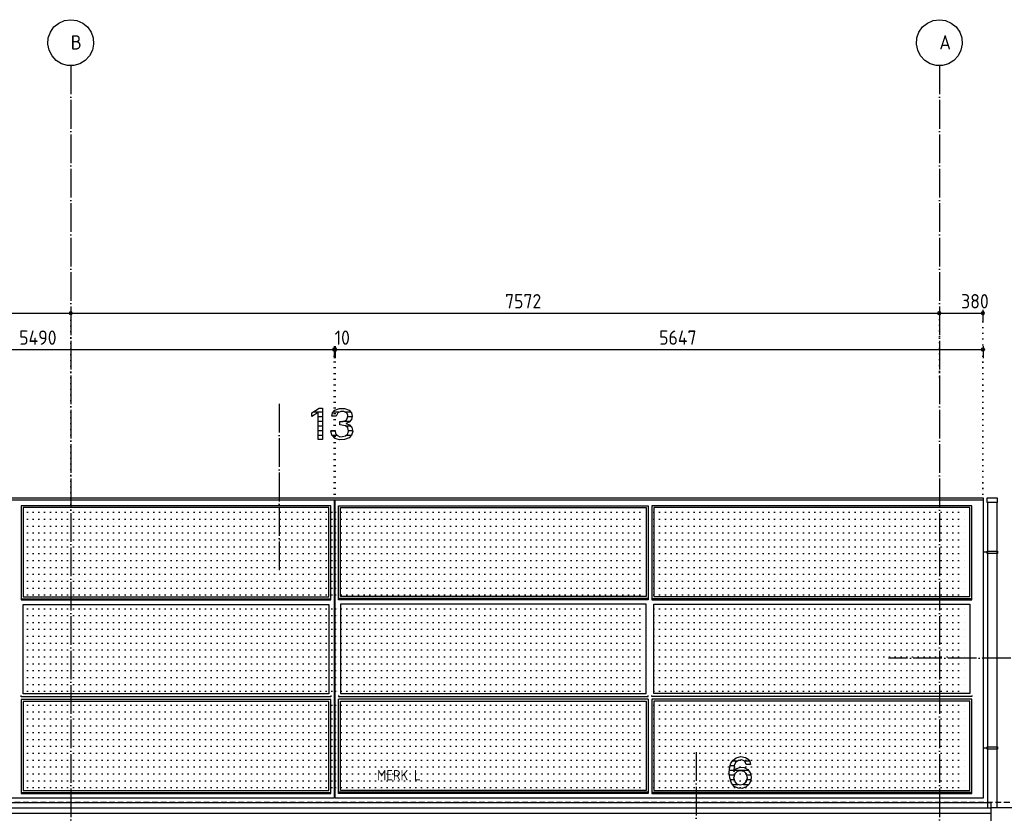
# Model space of a CAD drawing. Extents: x -20500 to 18806, y -14250 to 12231.
# Tile 14 of 16: x -2534 to 6050, y 5311 to 12231. Entities that reach past the tile are written whole.
import ezdxf

# ---------------------------------------------------------------- set-up
doc = ezdxf.new("R2010")
doc.units = 0
doc.header["$MEASUREMENT"] = 0
for name, pattern in [('DASHDOT', [300, 250, -25, 0, -25]), ('DASHED', [75, 50, -25]), ('DOT', [50, 0, -50])]:
    doc.linetypes.add(name, pattern=pattern)
for name, color, linetype in [('LAYER01', 7, 'CONTINUOUS'), ('LAYER02', 7, 'CONTINUOUS'), ('LAYER05', 7, 'CONTINUOUS'), ('LAYER107', 2, 'DOT'), ('LAYER28', 1, 'CONTINUOUS'), ('LAYER30', 1, 'CONTINUOUS'), ('LAYER52', 7, 'DASHED')]:
    doc.layers.add(name, color=color, linetype=linetype)
doc.styles.get("Standard").update_dxf_attribs({"font": 'isocp.shx'})

msp = doc.modelspace()

# ---------------------------------------------------------------- linework, layer by layer
at = {"layer": 'LAYER01', "color": 1, "linetype": 'DASHDOT'}
for p, q in [((-2088.624, 11830.5153), (-2088.624, -2272.4846)), ((5483.374, 11830.5153), (5483.374, -2272.4846))]:
    msp.add_line(p, q, dxfattribs=at)
at = {"layer": 'LAYER01', "color": 1, "linetype": 'Continuous'}
for p, q in [((-16470.1248, 8062.51525), (5864.3757, 8062.51525)), ((5864.3757, 8062.51525), (5864.3757, 8044.51445))]:
    msp.add_line(p, q, dxfattribs=at)
at = {"layer": 'LAYER01', "color": 5, "linetype": 'Continuous'}
for p, q in [((5901.6243, 8062.51525), (5986.6253, 8062.51525)), ((5901.6243, 8021.6408), (5901.6243, 8062.51525)), ((5986.6253, 8021.6408), (5901.6243, 8021.6408)), ((5986.6253, 8062.51525), (5986.6253, 8021.6408)), ((5933.3744, 5355.5149), (-16511.62415, 5355.5149))]:
    msp.add_line(p, q, dxfattribs=at)
at = {"layer": 'LAYER01', "color": 3, "linetype": 'DOT'}
for p, q in [((-2466.87525, 7935.51025), (242.87575, 7935.51025)), ((218.37545, 7935.51025), (2928.12445, 7935.51025)), ((2995.12425, 7935.51025), (5724.87565, 7935.51025)), ((-2466.87525, 7875.51115), (242.87575, 7875.51115)), ((-2466.87525, 7815.5098), (242.87575, 7815.5098)), ((218.37545, 7875.51115), (2928.12445, 7875.51115)), ((218.37545, 7815.5098), (2928.12445, 7815.5098)), ((2995.12425, 7875.51115), (5724.87565, 7875.51115)), ((2995.12425, 7815.5098), (5724.87565, 7815.5098)), ((-2466.87525, 7755.50995), (242.87575, 7755.50995)), ((218.37545, 7755.50995), (2928.12445, 7755.50995)), ((2995.12425, 7755.50995), (5724.87565, 7755.50995)), ((-2466.87525, 7695.51085), (242.87575, 7695.51085)), ((218.37545, 7695.51085), (2928.12445, 7695.51085)), ((2995.12425, 7695.51085), (5724.87565, 7695.51085)), ((-2466.87525, 7635.5095), (242.87575, 7635.5095)), ((-2466.87525, 7575.50965), (242.87575, 7575.50965)), ((218.37545, 7635.5095), (2928.12445, 7635.5095)), ((218.37545, 7575.50965), (2928.12445, 7575.50965)), ((2995.12425, 7635.5095), (5724.87565, 7635.5095)), ((2995.12425, 7575.50965), (5724.87565, 7575.50965)), ((-2466.87525, 7515.51055), (242.87575, 7515.51055)), ((218.37545, 7515.51055), (2928.12445, 7515.51055)), ((2995.12425, 7515.51055), (5724.87565, 7515.51055)), ((-2466.87525, 7455.51145), (242.87575, 7455.51145)), ((-2466.87525, 7395.5101), (242.87575, 7395.5101)), ((218.37545, 7455.51145), (2928.12445, 7455.51145)), ((218.37545, 7395.5101), (2928.12445, 7395.5101)), ((2995.12425, 7455.51145), (5724.87565, 7455.51145)), ((2995.12425, 7395.5101), (5724.87565, 7395.5101)), ((-2466.87525, 7335.51025), (242.87575, 7335.51025)), ((218.37545, 7335.51025), (2928.12445, 7335.51025)), ((2995.12425, 7335.51025), (5724.87565, 7335.51025)), ((-2466.87525, 7275.51115), (242.87575, 7275.51115)), ((-2466.87525, 7215.5098), (242.87575, 7215.5098)), ((218.37545, 7275.51115), (2928.12445, 7275.51115)), ((218.37545, 7215.5098), (2928.12445, 7215.5098)), ((2995.12425, 7275.51115), (5724.87565, 7275.51115)), ((2995.12425, 7215.5098), (5724.87565, 7215.5098)), ((-2466.87525, 7095.51085), (242.87575, 7095.51085)), ((218.37545, 7095.51085), (2928.12445, 7095.51085)), ((2995.12425, 7095.51085), (5724.87565, 7095.51085)), ((-2466.87525, 7035.5095), (242.87575, 7035.5095)), ((-2466.87525, 6975.5104), (242.87575, 6975.5104)), ((218.37545, 7035.5095), (2928.12445, 7035.5095)), ((218.37545, 6975.5104), (2928.12445, 6975.5104)), ((2995.12425, 7035.5095), (5724.87565, 7035.5095)), ((2995.12425, 6975.5104), (5724.87565, 6975.5104)), ((-2466.87525, 6915.51055), (242.87575, 6915.51055)), ((218.37545, 6915.51055), (2928.12445, 6915.51055)), ((2995.12425, 6915.51055), (5724.87565, 6915.51055)), ((-2466.87525, 6855.5092), (242.87575, 6855.5092)), ((-2466.87525, 6795.5101), (242.87575, 6795.5101)), ((218.37545, 6855.5092), (2928.12445, 6855.5092)), ((218.37545, 6795.5101), (2928.12445, 6795.5101)), ((2995.12425, 6855.5092), (5724.87565, 6855.5092)), ((2995.12425, 6795.5101), (5724.87565, 6795.5101)), ((-2466.87525, 6735.51025), (242.87575, 6735.51025)), ((218.37545, 6735.51025), (2928.12445, 6735.51025)), ((2995.12425, 6735.51025), (5724.87565, 6735.51025)), ((-2466.87525, 6675.51115), (242.87575, 6675.51115)), ((-2466.87525, 6615.5098), (242.87575, 6615.5098)), ((218.37545, 6675.51115), (2928.12445, 6675.51115)), ((218.37545, 6615.5098), (2928.12445, 6615.5098)), ((2995.12425, 6675.51115), (5724.87565, 6675.51115)), ((2995.12425, 6615.5098), (5724.87565, 6615.5098)), ((-2466.87525, 6555.5107), (242.87575, 6555.5107)), ((218.37545, 6555.5107), (2928.12445, 6555.5107)), ((2995.12425, 6555.5107), (5724.87565, 6555.5107)), ((-2466.87525, 6495.51085), (242.87575, 6495.51085)), ((218.37545, 6495.51085), (2928.12445, 6495.51085)), ((2995.12425, 6495.51085), (5724.87565, 6495.51085)), ((-2466.87525, 6435.5095), (242.87575, 6435.5095)), ((-2466.87525, 6375.5104), (242.87575, 6375.5104)), ((218.37545, 6435.5095), (2928.12445, 6435.5095)), ((218.37545, 6375.5104), (2928.12445, 6375.5104)), ((2995.12425, 6435.5095), (5724.87565, 6435.5095)), ((2995.12425, 6375.5104), (5724.87565, 6375.5104)), ((-2466.87525, 6255.50955), (242.87575, 6255.50955)), ((-2466.87525, 6195.5101), (242.87575, 6195.5101)), ((218.37545, 6255.50955), (2928.12445, 6255.50955)), ((218.37545, 6195.5101), (2928.12445, 6195.5101)), ((2995.12425, 6255.50955), (5724.87565, 6255.50955)), ((2995.12425, 6195.5101), (5724.87565, 6195.5101)), ((-2466.87525, 6135.51065), (242.87575, 6135.51065)), ((218.37545, 6135.51065), (2928.12445, 6135.51065)), ((2995.12425, 6135.51065), (5724.87565, 6135.51065)), ((-2466.87525, 6075.50925), (242.87575, 6075.50925)), ((-2466.87525, 6015.5102), (242.87575, 6015.5102)), ((218.37545, 6075.50925), (2928.12445, 6075.50925)), ((218.37545, 6015.5102), (2928.12445, 6015.5102)), ((2995.12425, 6075.50925), (5724.87565, 6075.50925)), ((2995.12425, 6015.5102), (5724.87565, 6015.5102)), ((-2466.87525, 5955.5107), (242.87575, 5955.5107)), ((218.37545, 5955.5107), (2928.12445, 5955.5107)), ((2995.12425, 5955.5107), (5724.87565, 5955.5107)), ((-2466.87525, 5895.51125), (242.87575, 5895.51125)), ((218.37545, 5895.51125), (2928.12445, 5895.51125)), ((2995.12425, 5895.51125), (5724.87565, 5895.51125)), ((-2466.87525, 5835.50985), (242.87575, 5835.50985)), ((-2466.87525, 5775.5104), (242.87575, 5775.5104)), ((218.37545, 5835.50985), (2928.12445, 5835.50985)), ((218.37545, 5775.5104), (2928.12445, 5775.5104)), ((2995.12425, 5835.50985), (5724.87565, 5835.50985)), ((2995.12425, 5775.5104), (5724.87565, 5775.5104)), ((-2466.87525, 5715.5113), (242.87575, 5715.5113)), ((218.37545, 5715.5113), (2928.12445, 5715.5113)), ((2995.12425, 5715.5113), (5724.87565, 5715.5113)), ((-2466.87525, 5655.50955), (242.87575, 5655.50955)), ((-2466.87525, 5595.5105), (242.87575, 5595.5105)), ((218.37545, 5655.50955), (2928.12445, 5655.50955)), ((218.37545, 5595.5105), (2928.12445, 5595.5105)), ((2995.12425, 5655.50955), (5724.87565, 5655.50955)), ((2995.12425, 5595.5105), (5724.87565, 5595.5105)), ((-2466.87525, 5535.511), (242.87575, 5535.511)), ((218.37545, 5535.511), (2928.12445, 5535.511)), ((2995.12425, 5535.511), (5724.87565, 5535.511))]:
    msp.add_line(p, q, dxfattribs=at)
at = {"layer": 'LAYER01', "color": 3, "linetype": 'DASHDOT'}
msp.add_line((6406.8123, 6664.51415), (5039.81245, 6664.51415), dxfattribs=at)
at = {"layer": 'LAYER01', "color": 5, "linetype": 'DASHED'}
msp.add_line((9771.75065, 5405.51605), (-19243.37465, 5405.51605), dxfattribs=at)
at = {"layer": 'LAYER02', "color": 1, "linetype": 'Continuous'}
for p, q in [((-2234.8465, 12166.9655), (-2192.5865, 12201.3695)), ((-2192.5865, 12201.3695), (-2142.6096, 12223.09115)), ((-2142.6096, 12223.09115), (-2088.624, 12230.51375)), ((-2088.624, 12230.51375), (-2034.6384, 12223.09115)), ((-2088.624, 12230.51375), (-2088.624, 12230.51375)), ((-2034.6384, 12223.09115), (-1984.6615, 12201.3695)), ((-1984.6615, 12201.3695), (-1942.4015, 12166.9655)), ((5337.1517, 12166.9655), (5379.4117, 12201.3695)), ((5379.4117, 12201.3695), (5429.38845, 12223.09115)), ((5429.38845, 12223.09115), (5483.374, 12230.51375)), ((5483.374, 12230.51375), (5537.3596, 12223.09115)), ((5483.374, 12230.51375), (5483.374, 12230.51375)), ((5537.3596, 12223.09115), (5587.33675, 12201.3695)), ((5587.33675, 12201.3695), (5629.5967, 12166.9655)), ((-2284.4671, 12071.0724), (-2266.2504, 12122.4304)), ((-2266.2504, 12122.4304), (-2234.8465, 12166.9655)), ((-1942.4015, 12166.9655), (-1910.9976, 12122.4304)), ((-1910.9976, 12122.4304), (-1892.7809, 12071.0724)), ((5287.5309, 12071.0724), (5305.7476, 12122.4304)), ((5305.7476, 12122.4304), (5337.1517, 12166.9655)), ((5629.5967, 12166.9655), (5661.00045, 12122.4304)), ((5661.00045, 12122.4304), (5679.21715, 12071.0724)), ((-2288.16565, 12017.01585), (-2284.4671, 12071.0724)), ((-2277.1164, 11963.6566), (-2288.16565, 12017.01585)), ((-1889.08255, 12017.01585), (-1900.1316, 11963.6566)), ((-1892.7809, 12071.0724), (-1889.08255, 12017.01585)), ((5283.83255, 12017.01585), (5287.5309, 12071.0724)), ((5294.8818, 11963.6566), (5283.83255, 12017.01585)), ((5682.9159, 12017.01585), (5671.8666, 11963.6566)), ((5679.21715, 12071.0724), (5682.9159, 12017.01585)), ((-2252.07255, 11915.25805), (-2277.1164, 11963.6566)), ((-1900.1316, 11963.6566), (-1925.1755, 11915.25805)), ((5319.9257, 11915.25805), (5294.8818, 11963.6566)), ((5671.8666, 11963.6566), (5646.82275, 11915.25805)), ((-2214.8943, 11875.4181), (-2252.07255, 11915.25805)), ((-2168.342, 11847.0909), (-2214.8943, 11875.4181)), ((-2115.8705, 11832.38145), (-2168.342, 11847.0909)), ((-2008.906, 11847.0909), (-2061.37755, 11832.38145)), ((-1962.3537, 11875.4181), (-2008.906, 11847.0909)), ((-1925.1755, 11915.25805), (-1962.3537, 11875.4181)), ((5357.10375, 11875.4181), (5319.9257, 11915.25805)), ((5403.656, 11847.0909), (5357.10375, 11875.4181)), ((5456.12755, 11832.38145), (5403.656, 11847.0909)), ((5563.09205, 11847.0909), (5510.6205, 11832.38145)), ((5609.6443, 11875.4181), (5563.09205, 11847.0909)), ((5646.82275, 11915.25805), (5609.6443, 11875.4181)), ((-2061.37755, 11832.38145), (-2115.8705, 11832.38145)), ((5510.6205, 11832.38145), (5456.12755, 11832.38145))]:
    msp.add_line(p, q, dxfattribs=at)
at = {"layer": 'LAYER05', "color": 3, "linetype": 'DASHDOT'}
for p, q in [((-270.37555, 8881.5155), (-270.37555, 7412.5145)), ((3364.62555, 5843.515), (3364.62555, 4374.51555))]:
    msp.add_line(p, q, dxfattribs=at)
at = {"layer": 'LAYER05', "color": 3, "linetype": 'Continuous'}
for p, q in [((12.99925, 8803.4065), (77.2226, 8844.2848)), ((77.1884, 8844.281), (104.93815, 8844.281)), ((104.93815, 8844.281), (104.93815, 8570.5162)), ((212.99985, 8826.23365), (253.3471, 8841.75415)), ((253.3471, 8841.75415), (296.6539, 8841.75415)), ((296.6539, 8841.75415), (337.0676, 8826.19325)), ((12.99925, 8786.85835), (12.99925, 8803.4065)), ((12.99925, 8771.29595), (12.99925, 8786.85835)), ((68.43845, 8804.85765), (13.00125, 8771.28985)), ((68.43845, 8570.5162), (68.43845, 8804.85765)), ((186.6876, 8773.68775), (193.692, 8803.0075)), ((205.68745, 8773.68775), (186.6876, 8773.68775)), ((193.692, 8803.0075), (212.9838, 8826.2535)), ((224.62485, 8773.68775), (205.68745, 8773.68775)), ((239.24975, 8804.34265), (224.6551, 8773.69995)), ((264.4929, 8815.48235), (239.2296, 8804.36095)), ((292.08165, 8814.6164), (264.4929, 8815.48235)), ((316.6242, 8801.9066), (292.08165, 8814.6164)), ((312.2492, 8740.10925), (325.28555, 8758.77685)), ((326.91435, 8781.53915), (316.63425, 8801.9165)), ((325.28555, 8758.77685), (326.91435, 8781.53915)), ((337.06155, 8826.23365), (357.358, 8803.6461)), ((357.358, 8803.6461), (364.8174, 8774.2111)), ((364.8174, 8774.2111), (357.72845, 8744.68305)), ((306.3743, 8689.01445), (256.73555, 8699.2203)), ((256.74965, 8725.99945), (285.53225, 8728.68345)), ((256.74965, 8699.23475), (256.74965, 8725.99945)), ((285.53225, 8728.68345), (312.1687, 8740.0627)), ((325.53115, 8671.0396), (306.4669, 8689.0007)), ((337.7179, 8721.8445), (309.28155, 8710.91995)), ((309.31175, 8710.90545), (340.3896, 8698.94865)), ((332.7208, 8645.77635), (325.53115, 8671.0396)), ((357.72845, 8744.68305), (337.7179, 8721.8445)), ((340.3896, 8698.94865), (362.0269, 8673.8159)), ((362.0269, 8673.8159), (369.23265, 8641.3391)), ((177.93765, 8646.68655), (215.8749, 8646.68655)), ((186.16415, 8608.2901), (177.93965, 8646.64)), ((212.99985, 8579.53185), (186.16415, 8608.2901)), ((215.8749, 8646.68655), (220.4009, 8623.04)), ((220.4009, 8623.04), (235.43445, 8604.15495)), ((235.43445, 8604.15495), (257.5268, 8594.43055)), ((257.5268, 8594.43055), (281.53175, 8596.07315)), ((281.56195, 8596.07695), (307.081, 8602.11105)), ((337.06155, 8585.37445), (297.0868, 8570.45745)), ((307.081, 8602.11105), (325.92985, 8620.40405)), ((325.92985, 8620.40405), (332.7208, 8645.77635)), ((360.2028, 8609.3231), (337.08975, 8585.3966)), ((369.23265, 8641.3391), (360.2028, 8609.3231)), ((104.93815, 8570.5162), (68.43845, 8570.5162)), ((254.1927, 8568.43645), (212.93545, 8579.5479)), ((297.0868, 8570.45745), (254.1927, 8568.43645)), ((3667.0143, 5748.35665), (3686.08435, 5775.71795)), ((3686.08435, 5775.71795), (3712.3886, 5796.22155)), ((3707.0595, 5755.59655), (3693.31015, 5728.97415)), ((3731.3301, 5772.99805), (3707.0595, 5755.59655)), ((3712.3745, 5796.21775), (3752.8969, 5805.93415)), ((3760.8757, 5777.48375), (3731.3301, 5772.99805)), ((3752.8969, 5805.93415), (3793.78585, 5797.59865)), ((3787.73155, 5765.10545), (3760.84975, 5777.5238)), ((3800.0633, 5738.21755), (3787.73155, 5765.10545)), ((3793.8118, 5797.5464), (3816.08965, 5783.98245)), ((3816.08965, 5783.98245), (3831.26795, 5762.84865)), ((3831.26795, 5762.84865), (3837.0041, 5737.4687)), ((3650.94565, 5667.93215), (3656.85885, 5716.5722)), ((3655.86855, 5619.52745), (3650.94565, 5667.93215)), ((3656.87485, 5716.53175), (3667.0143, 5748.35665)), ((3690.6868, 5672.32705), (3713.1115, 5700.23615)), ((3693.31245, 5729.0146), (3690.7093, 5672.22635)), ((3702.62415, 5657.6561), (3723.3917, 5677.48335)), ((3713.1115, 5700.23615), (3746.7827, 5712.62815)), ((3723.3917, 5677.48335), (3751.1734, 5684.9186)), ((3746.75025, 5712.6564), (3782.3723, 5710.20395)), ((3751.1734, 5684.9186), (3779.11265, 5678.09525)), ((3779.11265, 5678.09525), (3800.33915, 5658.68875)), ((3782.3723, 5710.20395), (3813.44605, 5692.73645)), ((3817.8131, 5737.87535), (3800.0633, 5738.21755)), ((3813.44605, 5692.73645), (3834.0847, 5663.5189)), ((3837.06245, 5737.48475), (3817.8131, 5737.87535)), ((3671.43745, 5573.0938), (3655.86855, 5619.52745)), ((3692.76655, 5621.4218), (3702.64815, 5657.65)), ((3702.6886, 5585.12575), (3692.76655, 5621.4218)), ((3721.32605, 5564.81515), (3702.6581, 5585.0731)), ((3808.40455, 5618.19075), (3795.8172, 5578.82195)), ((3800.37535, 5658.6567), (3808.40455, 5618.19075)), ((3839.1823, 5597.20765), (3826.15815, 5565.9706)), ((3834.0626, 5663.54715), (3841.8785, 5630.77585)), ((3841.8785, 5630.77585), (3839.1823, 5597.20765)), ((3695.7443, 5545.67415), (3671.4817, 5573.1945)), ((3728.70295, 5529.87975), (3695.7443, 5545.67415)), ((3747.47315, 5556.13745), (3721.32605, 5564.81515)), ((3765.20845, 5528.1864), (3728.70295, 5529.87975)), ((3774.6269, 5561.25145), (3747.47315, 5556.13745)), ((3799.6105, 5540.93895), (3765.20845, 5528.1864)), ((3795.81335, 5578.82805), (3774.6269, 5561.25145)), ((3826.1883, 5566.01485), (3799.6105, 5540.93895))]:
    msp.add_line(p, q, dxfattribs=at)
at = {"layer": 'LAYER05', "color": 2, "linetype": 'Continuous'}
for p, q in [((104.93815, 8809.5932), (25.99935, 8809.5932)), ((104.93815, 8768.47305), (68.43845, 8768.47305)), ((247.59905, 8809.5932), (197.467, 8809.5932)), ((353.7521, 8809.5932), (305.1522, 8809.5932)), ((364.5919, 8768.47305), (327.5002, 8768.47305)), ((104.93815, 8727.3506), (68.43845, 8727.3506)), ((104.93815, 8686.23045), (68.43845, 8686.23045)), ((344.54515, 8727.3506), (279.4218, 8727.3506)), ((354.00575, 8686.23045), (311.07545, 8686.23045)), ((104.93815, 8645.10805), (68.43845, 8645.10805)), ((104.93815, 8603.9879), (68.43845, 8603.9879)), ((215.8165, 8645.10805), (177.8813, 8645.10805)), ((235.6539, 8603.9879), (188.6023, 8603.9879)), ((356.79625, 8603.9879), (310.2258, 8603.9879)), ((369.23465, 8645.10805), (332.7228, 8645.10805)), ((3719.4374, 5766.6237), (3678.3432, 5766.6237)), ((3829.4239, 5766.6237), (3786.1412, 5766.6237)), ((3689.74455, 5684.3811), (3651.717, 5684.3811)), ((3692.6197, 5725.50125), (3658.6872, 5725.50125)), ((3821.47905, 5684.3811), (3697.42545, 5684.3811)), ((3696.03235, 5643.25865), (3652.09925, 5643.25865)), ((3694.75785, 5602.13815), (3660.35995, 5602.13815)), ((3840.17485, 5643.25865), (3805.31805, 5643.25865)), ((3840.25345, 5602.13815), (3805.66865, 5602.13815)), ((3726.06125, 5561.018), (3679.84735, 5561.018)), ((3822.40335, 5561.018), (3775.4402, 5561.018))]:
    msp.add_line(p, q, dxfattribs=at)
at = {"layer": 'LAYER107', "color": 1, "linetype": 'Continuous'}
for p, q in [((-2088.624, 9701.51445), (-2088.624, 9596.5149)), ((5483.374, 9701.51445), (5483.374, 9596.5149)), ((5863.3751, 9701.51445), (5863.3751, 9596.5149)), ((-2083.98935, 9685.78035), (-2100.75835, 9680.3322)), ((-2100.75835, 9680.3322), (-2100.75835, 9662.69915)), ((-2100.75835, 9662.69915), (-2083.98935, 9657.251)), ((-2073.6246, 9671.51565), (-2083.98935, 9685.78035)), ((-2083.98935, 9657.251), (-2073.6246, 9671.51565)), ((-2073.6246, 9671.51565), (-2073.6246, 9671.51565)), ((5488.0089, 9685.7826), (5471.23755, 9680.33445)), ((5471.23755, 9680.33445), (5471.23755, 9662.6976)), ((5471.23755, 9662.6976), (5488.0089, 9657.24945)), ((5498.3753, 9671.51565), (5488.0089, 9685.7826)), ((5488.0089, 9657.24945), (5498.3753, 9671.51565)), ((5498.3753, 9671.51565), (5498.3753, 9671.51565)), ((5868.00955, 9685.78035), (5851.24055, 9680.3322)), ((5851.24055, 9680.3322), (5851.24055, 9662.69915)), ((5851.24055, 9662.69915), (5868.00955, 9657.251)), ((5878.3741, 9671.51565), (5868.00955, 9685.78035)), ((5868.00955, 9657.251), (5878.3741, 9671.51565)), ((5878.3741, 9671.51565), (5878.3741, 9671.51565)), ((211.51, 9368.779), (194.74095, 9363.33085)), ((194.74095, 9363.33085), (194.74095, 9345.6978)), ((221.51025, 9368.779), (204.74115, 9363.33085)), ((204.74115, 9363.33085), (204.74115, 9345.6978)), ((206.8753, 9384.5154), (206.8753, 9279.51585)), ((221.87465, 9354.5143), (211.51, 9368.779)), ((216.87555, 9384.5154), (216.87555, 9279.51585)), ((231.8749, 9354.5143), (221.51025, 9368.779)), ((5869.01015, 9368.779), (5852.24115, 9363.33085)), ((5852.24115, 9363.33085), (5852.24115, 9345.6978)), ((5864.3757, 9384.5154), (5864.3757, 9279.51585)), ((5879.3747, 9354.5143), (5869.01015, 9368.779)), ((194.74095, 9345.6978), (211.51, 9340.24965)), ((204.74115, 9345.6978), (221.51025, 9340.24965)), ((211.51, 9340.24965), (221.87465, 9354.5143)), ((221.51025, 9340.24965), (231.8749, 9354.5143)), ((221.87465, 9354.5143), (221.87465, 9354.5143)), ((231.8749, 9354.5143), (231.8749, 9354.5143)), ((5852.24115, 9345.6978), (5869.01015, 9340.24965)), ((5869.01015, 9340.24965), (5879.3747, 9354.5143)), ((5879.3747, 9354.5143), (5879.3747, 9354.5143))]:
    msp.add_line(p, q, dxfattribs=at)
at = {"layer": 'LAYER107', "color": 5, "linetype": 'Continuous'}
for p, q in [((-16471.12425, 9671.51565), (5863.3751, 9671.51565)), ((-16470.1248, 9354.5143), (5864.3757, 9354.5143))]:
    msp.add_line(p, q, dxfattribs=at)
at = {"layer": 'LAYER107', "color": 1, "linetype": 'DOT'}
for p, q in [((-2088.624, 7957.5157), (-2088.624, 9671.51565)), ((5483.374, 9116.5161), (5483.374, 9671.51565)), ((5863.3751, 8044.51445), (5863.3751, 9671.51565)), ((206.8753, 8044.51445), (206.8753, 9354.5143)), ((216.87555, 8044.51445), (216.87555, 9354.5143)), ((5863.3751, 8093.515), (5863.3751, 9354.5143))]:
    msp.add_line(p, q, dxfattribs=at)
at = {"layer": 'LAYER28', "color": 3, "linetype": 'Continuous'}
for p, q in [((-16511.62415, 5405.51605), (5933.3744, 5405.51605)), ((5933.3744, 5405.51605), (5933.3744, 1462.51545)), ((5933.3744, 5362.51525), (8338.24995, 5362.51525)), ((-16511.62415, 5312.516), (5933.3744, 5312.516))]:
    msp.add_line(p, q, dxfattribs=at)
at = {"layer": 'LAYER30', "color": 1, "linetype": 'Continuous'}
for p, q in [((-5283.62505, 8044.51445), (206.8753, 8044.51445)), ((178.87585, 7993.51425), (-2521.37415, 7993.51425)), ((-2521.37415, 7993.51425), (-2521.37415, 7172.5151)), ((178.87585, 7172.5151), (178.87585, 7993.51425)), ((206.8753, 8044.51445), (206.8753, 5443.5158)), ((216.87555, 7140.51515), (216.87555, 8044.51445)), ((216.87555, 8044.51445), (5864.3757, 8044.51445)), ((244.875, 7993.51425), (2945.125, 7993.51425)), ((244.875, 7173.5153), (244.875, 7993.51425)), ((2945.125, 7993.51425), (2945.125, 7173.5153)), ((5767.3752, 7993.51425), (2978.12555, 7993.51425)), ((2978.12555, 7993.51425), (2978.12555, 7173.5153)), ((5767.3752, 7173.5153), (5767.3752, 7993.51425)), ((5864.3757, 8044.51445), (5864.3757, 5444.51445)), ((-2504.37565, 7977.51465), (-2504.37565, 7199.51555)), ((161.87525, 7977.51465), (-2504.37565, 7977.51465)), ((161.87525, 7977.51465), (-2504.37565, 7977.51465)), ((-2504.37565, 7977.51465), (-2504.37565, 7199.51555)), ((161.87525, 7199.51555), (161.87525, 7977.51465)), ((261.8756, 7200.5142), (261.8756, 7977.51465)), ((261.8756, 7977.51465), (2928.12445, 7977.51465)), ((261.8756, 7200.5142), (261.8756, 7977.51465)), ((261.8756, 7977.51465), (2928.12445, 7977.51465)), ((2928.12445, 7977.51465), (2928.12445, 7200.5142)), ((2928.12445, 7977.51465), (2928.12445, 7200.5142)), ((2995.12425, 7977.51465), (2995.12425, 7200.5142)), ((5750.3746, 7977.51465), (2995.12425, 7977.51465)), ((5750.3746, 7977.51465), (2995.12425, 7977.51465)), ((2995.12425, 7977.51465), (2995.12425, 7200.5142)), ((5750.3746, 7200.5142), (5750.3746, 7977.51465)), ((-2521.37415, 7182.51495), (178.87585, 7182.51495)), ((-2521.37415, 7172.5151), (178.87585, 7172.5151)), ((-2504.37565, 7199.51555), (161.87525, 7199.51555)), ((-2504.37565, 7199.51555), (161.87525, 7199.51555)), ((-2504.37565, 6354.51545), (-2504.37565, 7132.5157)), ((-2504.37565, 7132.5157), (161.87525, 7132.5157)), ((161.87525, 7132.5157), (161.87525, 6354.51545)), ((216.87555, 5444.51445), (216.87555, 7140.51515)), ((2945.125, 7183.51595), (244.875, 7183.51595)), ((2945.125, 7173.5153), (244.875, 7173.5153)), ((2928.12445, 7200.5142), (261.8756, 7200.5142)), ((2928.12445, 7200.5142), (261.8756, 7200.5142)), ((2928.12445, 7133.5144), (261.8756, 7133.5144)), ((261.8756, 7133.5144), (261.8756, 6355.51605)), ((2928.12445, 6355.51605), (2928.12445, 7133.5144)), ((2978.12555, 7183.51595), (5767.3752, 7183.51595)), ((2978.12555, 7173.5153), (5767.3752, 7173.5153)), ((2995.12425, 7200.5142), (5750.3746, 7200.5142)), ((2995.12425, 7200.5142), (5750.3746, 7200.5142)), ((2995.12425, 6355.51605), (2995.12425, 7133.5144)), ((2995.12425, 7133.5144), (5750.3746, 7133.5144)), ((5750.3746, 7133.5144), (5750.3746, 6355.51605)), ((161.87525, 6354.51545), (-2504.37565, 6354.51545)), ((261.8756, 6355.51605), (2928.12445, 6355.51605)), ((5750.3746, 6355.51605), (2995.12425, 6355.51605)), ((-2521.37415, 6327.51425), (-2521.37415, 6337.5145)), ((178.87585, 6327.51425), (-2521.37415, 6327.51425)), ((-2521.37415, 6304.5162), (-2521.37415, 5483.5148)), ((178.87585, 6304.5162), (-2521.37415, 6304.5162)), ((-2504.37565, 6287.51565), (-2504.37565, 5510.5156)), ((161.87525, 6287.51565), (-2504.37565, 6287.51565)), ((161.87525, 6287.51565), (-2504.37565, 6287.51565)), ((-2504.37565, 6287.51565), (-2504.37565, 5510.5156)), ((161.87525, 5510.5156), (161.87525, 6287.51565)), ((178.87585, 6337.5145), (178.87585, 6327.51425)), ((178.87585, 5483.5148), (178.87585, 6304.5162)), ((244.875, 6338.51545), (244.875, 6328.51525)), ((244.875, 6328.51525), (2945.125, 6328.51525)), ((244.875, 5484.5154), (244.875, 6305.5149)), ((2945.125, 6305.5149), (244.875, 6305.5149)), ((261.8756, 5511.5162), (261.8756, 6288.51625)), ((261.8756, 6288.51625), (2928.12445, 6288.51625)), ((261.8756, 5511.5162), (261.8756, 6288.51625)), ((261.8756, 6288.51625), (2928.12445, 6288.51625)), ((2928.12445, 6288.51625), (2928.12445, 5511.5162)), ((2928.12445, 6288.51625), (2928.12445, 5511.5162)), ((2945.125, 6328.51525), (2945.125, 6338.51545)), ((2945.125, 6305.5149), (2945.125, 5484.5154)), ((2978.12555, 6328.51525), (2978.12555, 6338.51545)), ((5767.3752, 6328.51525), (2978.12555, 6328.51525)), ((2978.12555, 6305.5149), (2978.12555, 5484.5154)), ((5767.3752, 6305.5149), (2978.12555, 6305.5149)), ((2995.12425, 6288.51625), (2995.12425, 5511.5162)), ((5750.3746, 6288.51625), (2995.12425, 6288.51625)), ((5750.3746, 6288.51625), (2995.12425, 6288.51625)), ((2995.12425, 6288.51625), (2995.12425, 5511.5162)), ((5750.3746, 5511.5162), (5750.3746, 6288.51625)), ((5767.3752, 6338.51545), (5767.3752, 6328.51525)), ((5767.3752, 5484.5154), (5767.3752, 6305.5149)), ((-2521.37415, 5493.515), (178.87585, 5493.515)), ((-2504.37565, 5510.5156), (161.87525, 5510.5156)), ((-2504.37565, 5510.5156), (161.87525, 5510.5156)), ((2945.125, 5494.5156), (244.875, 5494.5156)), ((2928.12445, 5511.5162), (261.8756, 5511.5162)), ((2928.12445, 5511.5162), (261.8756, 5511.5162)), ((2978.12555, 5494.5156), (5767.3752, 5494.5156)), ((2995.12425, 5511.5162), (5750.3746, 5511.5162)), ((2995.12425, 5511.5162), (5750.3746, 5511.5162)), ((206.8753, 5443.5158), (-3943.626, 5443.5158)), ((-2521.37415, 5483.5148), (178.87585, 5483.5148)), ((1226.6876, 5444.51445), (216.87555, 5444.51445)), ((2945.125, 5484.5154), (244.875, 5484.5154)), ((5864.3757, 5444.51445), (1226.6876, 5444.51445)), ((2978.12555, 5484.5154), (5767.3752, 5484.5154))]:
    msp.add_line(p, q, dxfattribs=at)
at = {"layer": 'LAYER52', "color": 1, "linetype": 'Continuous'}
for p, q in [((5904.3743, 8020.51545), (5904.3743, 5362.51525)), ((5984.37425, 8020.51545), (5984.37425, 5362.51525)), ((5899.37555, 7587.51525), (5864.3757, 7587.51525)), ((5899.37555, 7577.5154), (5899.37555, 7597.51585)), ((5899.37555, 7597.51585), (5989.3753, 7597.51585)), ((5989.3753, 7577.5154), (5899.37555, 7577.5154)), ((5989.3753, 7597.51585), (5989.3753, 7577.5154)), ((5899.37555, 5880.0148), (5864.3757, 5880.0148)), ((5899.37555, 5870.01455), (5899.37555, 5890.01505)), ((5899.37555, 5890.01505), (5989.3753, 5890.01505)), ((5989.3753, 5870.01455), (5899.37555, 5870.01455)), ((5989.3753, 5890.01505), (5989.3753, 5870.01455))]:
    msp.add_line(p, q, dxfattribs=at)

# ---------------------------------------------------------------- texts
at = {"layer": 'LAYER01', "color": 1}
msp.add_text('MERK L', height=90, dxfattribs=at).set_placement((582.62595, 5598.51645))
at = {"layer": 'LAYER02', "color": 2}
for s, p in [('B', (-2088.624, 11970.5139)), ('A', (5483.374, 11970.5139))]:
    msp.add_text(s, height=125, dxfattribs=at).set_placement(p)
at = {"layer": 'LAYER107', "color": 2}
for s, p in [('7572', (1697.3751, 9713.18815)), ('380', (5673.37455, 9713.18815)), ('5490', (-2538.3747, 9396.18605)), ('10', (211.8744, 9396.18605)), ('5647', (3040.62555, 9396.18605))]:
    msp.add_text(s, height=125, dxfattribs=at).set_placement(p)

doc.saveas('drawing.dxf')
